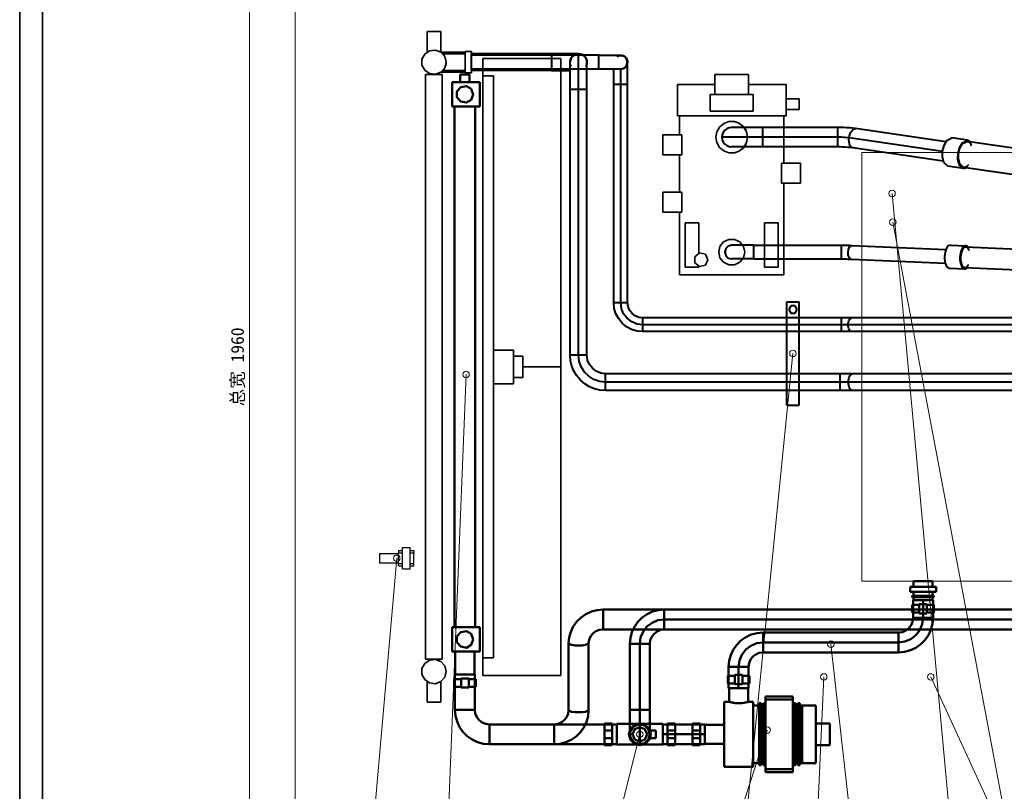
# Model space of a CAD drawing. Header units: millimetres. Extents: x 0 to 1340, y 0 to 800.
# Tile 2 of 100: x 0 to 214, y 158 to 326. Entities that reach past the tile are written whole.
import ezdxf
from ezdxf.enums import TextEntityAlignment as Align

# ---------------------------------------------------------------- set-up
doc = ezdxf.new("R2010")
doc.units = ezdxf.units.MM
for name, color, linetype, lineweight, true_color in [('CONTEXT', 7, 'Continuous', 18, 0xa5a5a5), ('COOLANT', 7, 'Continuous', 50, 0x1e8c46), ('DIM', 7, 'Continuous', 18, 0x1e5aa0), ('ELEC', 7, 'Continuous', 30, 0x9650aa), ('FRAME', 7, 'Continuous', 35, 0x3c3c3c), ('OUTLINE', 7, 'Continuous', 35, 0x141414), ('REFRIG', 7, 'Continuous', 40, 0xc83c28), ('THIN', 7, 'Continuous', 13, 0x6e6e6e)]:
    doc.layers.add(name, color=color, linetype=linetype, lineweight=lineweight, true_color=true_color)
doc.styles.add('ZH', font='simsun.ttc')

msp = doc.modelspace()

# ---------------------------------------------------------------- linework, layer by layer
at = {"layer": 'CONTEXT'}
msp.add_lwpolyline([(60, 86.67), (901.67, 86.67), (901.67, 413.33), (60, 413.33)], close=True, dxfattribs=at)
for points in [[(183.33, 203.33), (183.33, 296.67)], [(183.33, 296.67), (260, 296.67)], [(183.33, 203.33), (260, 203.33)]]:
    msp.add_lwpolyline(points, dxfattribs=at)
at = {"layer": 'COOLANT'}
for points in [[(95.92, 313.67), (96.08, 313.67), (96.25, 313.67), (96.42, 313.67), (96.58, 313.67), (96.75, 313.67), (96.92, 313.67)], [(95.92, 312), (95.92, 313.67)], [(96.92, 313.67), (97.08, 313.67), (97.25, 313.67), (97.42, 313.67), (97.58, 313.67), (97.75, 313.67), (97.92, 313.67)], [(97.92, 312), (97.92, 313.67)], [(94.17, 306.67), (94.17, 312)], [(94.17, 312), (100.17, 312)], [(98.75, 309.33), (98.32, 310.51), (97.24, 311.14), (96, 310.92), (95.19, 309.96), (95.19, 308.71), (96, 307.75), (97.24, 307.53), (98.32, 308.15), (98.75, 309.33)], [(100.17, 306.67), (100.17, 312)], [(94.17, 306.67), (100.17, 306.67)], [(94.67, 193.33), (94.67, 306.67)], [(99.17, 193.33), (99.17, 306.67)], [(199.5, 202.08), (198.56, 202.08), (197.61, 202.08), (196.67, 202.08), (195.72, 202.08), (194.78, 202.08), (193.83, 202.08)], [(193.83, 202.08), (193.83, 201.04)], [(198.75, 203.33), (198.06, 203.33), (197.36, 203.33), (196.67, 203.33), (195.97, 203.33), (195.28, 203.33), (194.58, 203.33)], [(194.58, 203.33), (194.58, 202.08)], [(198.75, 203.33), (198.75, 202.08)], [(199.5, 202.08), (199.5, 201.04)], [(199.5, 201.04), (198.56, 201.04), (197.61, 201.04), (196.67, 201.04), (195.72, 201.04), (194.78, 201.04), (193.83, 201.04)], [(194.3, 200), (194.31, 200.04), (194.32, 200.08), (194.35, 200.12), (194.38, 200.14), (194.42, 200.16), (194.47, 200.17)], [(194.3, 200), (194.31, 199.96), (194.32, 199.92), (194.35, 199.88), (194.38, 199.86), (194.42, 199.84), (194.47, 199.83)], [(194.58, 200.17), (194.56, 200.17), (194.54, 200.17), (194.52, 200.17), (194.51, 200.17), (194.49, 200.17), (194.47, 200.17)], [(194.47, 200.17), (194.49, 200.17), (194.51, 200.16), (194.53, 200.15), (194.55, 200.14), (194.57, 200.13), (194.58, 200.12)], [(198.87, 200.17), (198.13, 200.17), (197.4, 200.17), (196.67, 200.17), (195.93, 200.17), (195.2, 200.17), (194.47, 200.17)], [(194.58, 199.88), (194.57, 199.87), (194.55, 199.86), (194.53, 199.85), (194.51, 199.84), (194.49, 199.83), (194.47, 199.83)], [(194.58, 199.83), (194.56, 199.83), (194.54, 199.83), (194.52, 199.83), (194.51, 199.83), (194.49, 199.83), (194.47, 199.83)], [(194.47, 199.83), (195.2, 199.83), (195.93, 199.83), (196.67, 199.83), (197.4, 199.83), (198.13, 199.83), (198.87, 199.83)], [(194.58, 201.04), (194.58, 200.17)], [(194.58, 199.83), (194.58, 199.17)], [(198.75, 201.04), (198.75, 200.17)], [(198.87, 200.17), (198.85, 200.17), (198.83, 200.17), (198.81, 200.17), (198.79, 200.17), (198.77, 200.17), (198.75, 200.17)], [(198.75, 199.83), (198.75, 199.17)], [(198.75, 199.83), (198.77, 199.83), (198.79, 199.83), (198.81, 199.83), (198.83, 199.83), (198.85, 199.83), (198.87, 199.83)], [(199.03, 200), (199.03, 200.04), (199.01, 200.08), (198.98, 200.12), (198.95, 200.14), (198.91, 200.16), (198.87, 200.17)], [(198.87, 199.83), (198.91, 199.84), (198.95, 199.86), (198.98, 199.88), (199.01, 199.92), (199.03, 199.96), (199.03, 200)], [(195.83, 198.17), (195.58, 198.17), (195.32, 198.17), (195.07, 198.17), (194.81, 198.17), (194.56, 198.17), (194.3, 198.17)], [(194.3, 198.17), (194.3, 196.5)], [(194.5, 199.17), (194.86, 199.17), (195.22, 199.17), (195.58, 199.17), (195.94, 199.17), (196.31, 199.17), (196.67, 199.17)], [(194.5, 195.33), (194.5, 199.17)], [(198.75, 199.17), (198.06, 199.17), (197.36, 199.17), (196.67, 199.17), (195.97, 199.17), (195.28, 199.17), (194.58, 199.17)], [(195.83, 196.33), (195.83, 198.33)], [(195.83, 198.33), (197.5, 198.33)], [(196.67, 199.17), (197.03, 199.17), (197.39, 199.17), (197.75, 199.17), (198.11, 199.17), (198.47, 199.17), (198.83, 199.17)], [(196.67, 195.33), (196.67, 199.17)], [(197.5, 196.33), (197.5, 198.33)], [(199.03, 198.17), (198.78, 198.17), (198.52, 198.17), (198.27, 198.17), (198.01, 198.17), (197.76, 198.17), (197.5, 198.17)], [(198.83, 195.33), (198.83, 199.17)], [(199.03, 198.17), (199.03, 196.5)], [(127, 197.17), (125.71, 197.06), (124.45, 196.73), (123.27, 196.19), (122.2, 195.45), (121.27, 194.54), (120.52, 193.49), (119.96, 192.32), (119.62, 191.06), (119.5, 189.77)], [(127, 192.83), (127, 193.56), (127, 194.28), (127, 195), (127, 195.72), (127, 196.44), (127, 197.17)], [(255.33, 197.17), (127, 197.17)], [(140.33, 197.17), (139.03, 197.05), (137.77, 196.71), (136.58, 196.16), (135.51, 195.41), (134.59, 194.49), (133.84, 193.42), (133.29, 192.23), (132.95, 190.97), (132.83, 189.67)], [(140.33, 195), (140.33, 195.36), (140.33, 195.72), (140.33, 196.08), (140.33, 196.44), (140.33, 196.81), (140.33, 197.17)], [(256.33, 197.17), (140.33, 197.17)], [(191.33, 190), (192.71, 190.18), (194, 190.71), (195.1, 191.56), (195.95, 192.67), (196.48, 193.95), (196.67, 195.33)], [(191.33, 187.83), (192.64, 187.95), (193.9, 188.29), (195.08, 188.84), (196.15, 189.59), (197.08, 190.51), (197.83, 191.58), (198.38, 192.77), (198.72, 194.03), (198.83, 195.33)], [(191.33, 192.17), (192.15, 192.27), (192.92, 192.59), (193.57, 193.09), (194.08, 193.75), (194.39, 194.51), (194.5, 195.33)], [(195.83, 196.5), (195.58, 196.5), (195.32, 196.5), (195.07, 196.5), (194.81, 196.5), (194.56, 196.5), (194.3, 196.5)], [(196.67, 195.33), (196.31, 195.33), (195.94, 195.33), (195.58, 195.33), (195.22, 195.33), (194.86, 195.33), (194.5, 195.33)], [(195.83, 196.33), (197.5, 196.33)], [(198.83, 195.33), (198.47, 195.33), (198.11, 195.33), (197.75, 195.33), (197.39, 195.33), (197.03, 195.33), (196.67, 195.33)], [(199.03, 196.5), (198.78, 196.5), (198.52, 196.5), (198.27, 196.5), (198.01, 196.5), (197.76, 196.5), (197.5, 196.5)], [(94.17, 193.33), (100.17, 193.33)], [(94.17, 188), (94.17, 193.33)], [(100.17, 188), (100.17, 193.33)], [(140.33, 195), (138.95, 194.82), (137.67, 194.29), (136.56, 193.44), (135.71, 192.33), (135.18, 191.05), (135, 189.67)], [(256.33, 195), (140.33, 195)], [(140.33, 192.83), (140.33, 193.19), (140.33, 193.56), (140.33, 193.92), (140.33, 194.28), (140.33, 194.64), (140.33, 195)], [(98.75, 190.67), (98.32, 191.85), (97.24, 192.47), (96, 192.25), (95.19, 191.29), (95.19, 190.04), (96, 189.08), (97.24, 188.86), (98.32, 189.49), (98.75, 190.67)], [(127, 192.83), (126.19, 192.73), (125.44, 192.43), (124.78, 191.95), (124.27, 191.32), (123.94, 190.58), (123.83, 189.77)], [(255.33, 192.83), (127, 192.83)], [(140.33, 192.83), (139.51, 192.73), (138.75, 192.41), (138.09, 191.91), (137.59, 191.25), (137.27, 190.49), (137.17, 189.67)], [(256.33, 192.83), (140.33, 192.83)], [(154.33, 184.67), (154.45, 185.97), (154.79, 187.23), (155.34, 188.42), (156.09, 189.49), (157.01, 190.41), (158.08, 191.16), (159.27, 191.71), (160.53, 192.05), (161.83, 192.17)], [(161.83, 190), (161.83, 190.36), (161.83, 190.72), (161.83, 191.08), (161.83, 191.44), (161.83, 191.81), (161.83, 192.17)], [(161.83, 192.17), (191.33, 192.17)], [(191.33, 192.17), (191.33, 191.81), (191.33, 191.44), (191.33, 191.08), (191.33, 190.72), (191.33, 190.36), (191.33, 190)], [(119.5, 189.77), (120.16, 189.47), (120.91, 189.37), (121.67, 189.35), (122.42, 189.37), (123.17, 189.47), (123.83, 189.77)], [(119.5, 189.77), (119.5, 175.23)], [(123.83, 189.77), (123.83, 175.23)], [(132.83, 189.67), (133.19, 189.67), (133.56, 189.67), (133.92, 189.67), (134.28, 189.67), (134.64, 189.67), (135, 189.67)], [(132.83, 189.67), (132.83, 175.33)], [(135, 189.67), (135.36, 189.67), (135.72, 189.67), (136.08, 189.67), (136.44, 189.67), (136.81, 189.67), (137.17, 189.67)], [(135, 189.67), (135, 175.33)], [(137.17, 189.67), (137.17, 175.33)], [(156.5, 184.67), (156.68, 186.05), (157.21, 187.33), (158.06, 188.44), (159.17, 189.29), (160.45, 189.82), (161.83, 190)], [(161.83, 187.83), (161.83, 188.19), (161.83, 188.56), (161.83, 188.92), (161.83, 189.28), (161.83, 189.64), (161.83, 190)], [(161.83, 190), (191.33, 190)], [(191.33, 190), (191.33, 189.64), (191.33, 189.28), (191.33, 188.92), (191.33, 188.56), (191.33, 188.19), (191.33, 187.83)], [(94.17, 188), (100.17, 188)], [(94.83, 188), (94.83, 183)], [(99, 188), (99, 183)], [(158.67, 184.67), (158.77, 185.49), (159.09, 186.25), (159.59, 186.91), (160.25, 187.41), (161.01, 187.73), (161.83, 187.83)], [(161.83, 187.83), (191.33, 187.83)], [(154.33, 184.67), (154.69, 184.67), (155.06, 184.67), (155.42, 184.67), (155.78, 184.67), (156.14, 184.67), (156.5, 184.67)], [(154.33, 180.08), (154.33, 184.67)], [(156.5, 180.08), (156.5, 184.67)], [(156.5, 184.67), (156.86, 184.67), (157.22, 184.67), (157.58, 184.67), (157.94, 184.67), (158.31, 184.67), (158.67, 184.67)], [(158.67, 180.08), (158.67, 184.67)], [(94.75, 183), (95.47, 183), (96.19, 183), (96.92, 183), (97.64, 183), (98.36, 183), (99.08, 183)], [(94.75, 175.33), (94.75, 183)], [(99.08, 183), (98.36, 183), (97.64, 183), (96.92, 183), (96.19, 183), (95.47, 183), (94.75, 183)], [(94.75, 183), (94.75, 175.33)], [(99, 183), (98.31, 183), (97.61, 183), (96.92, 183), (96.22, 183), (95.53, 183), (94.83, 183)], [(99.08, 175.33), (99.08, 183)], [(99.08, 183), (99.08, 175.33)], [(154.13, 182.75), (154.39, 182.75), (154.64, 182.75), (154.9, 182.75), (155.16, 182.75), (155.41, 182.75), (155.67, 182.75)], [(154.13, 181.08), (154.13, 182.75)], [(155.67, 180.92), (155.67, 182.92)], [(155.67, 182.92), (157.33, 182.92)], [(157.33, 180.92), (157.33, 182.92)], [(157.33, 182.75), (157.59, 182.75), (157.84, 182.75), (158.1, 182.75), (158.36, 182.75), (158.61, 182.75), (158.87, 182.75)], [(158.87, 181.08), (158.87, 182.75)], [(96.08, 182), (95.83, 182), (95.57, 182), (95.32, 182), (95.06, 182), (94.81, 182), (94.55, 182)], [(94.55, 182), (94.55, 180.33)], [(96.08, 180.33), (95.83, 180.33), (95.57, 180.33), (95.32, 180.33), (95.06, 180.33), (94.81, 180.33), (94.55, 180.33)], [(96.08, 180.17), (96.08, 182.17)], [(96.08, 182.17), (97.75, 182.17)], [(96.08, 180.17), (97.75, 180.17)], [(97.75, 180.17), (97.75, 182.17)], [(99.28, 182), (99.03, 182), (98.77, 182), (98.52, 182), (98.26, 182), (98.01, 182), (97.75, 182)], [(99.28, 180.33), (99.03, 180.33), (98.77, 180.33), (98.52, 180.33), (98.26, 180.33), (98.01, 180.33), (97.75, 180.33)], [(99.28, 182), (99.28, 180.33)], [(154.13, 181.08), (154.39, 181.08), (154.64, 181.08), (154.9, 181.08), (155.16, 181.08), (155.41, 181.08), (155.67, 181.08)], [(154.33, 180.08), (154.69, 180.08), (155.06, 180.08), (155.42, 180.08), (155.78, 180.08), (156.14, 180.08), (156.5, 180.08)], [(154.42, 180.08), (154.76, 180.08), (155.11, 180.08), (155.46, 180.08), (155.81, 180.08), (156.15, 180.08), (156.5, 180.08)], [(154.42, 177.08), (154.42, 180.08)], [(155.67, 180.92), (157.33, 180.92)], [(156.5, 180.08), (156.85, 180.08), (157.19, 180.08), (157.54, 180.08), (157.89, 180.08), (158.24, 180.08), (158.58, 180.08)], [(156.5, 180.08), (156.86, 180.08), (157.22, 180.08), (157.58, 180.08), (157.94, 180.08), (158.31, 180.08), (158.67, 180.08)], [(157.33, 181.08), (157.59, 181.08), (157.84, 181.08), (158.1, 181.08), (158.36, 181.08), (158.61, 181.08), (158.87, 181.08)], [(158.58, 177.08), (158.58, 180.08)], [(162.33, 177.58), (162.33, 178.25)], [(162.33, 178.25), (168.33, 178.25)], [(168.33, 177.58), (168.33, 178.25)], [(153.33, 177.08), (153.33, 175.9), (153.33, 174.72), (153.33, 173.54), (153.33, 172.36), (153.33, 171.18), (153.33, 170)], [(153.33, 177.08), (154.42, 177.08)], [(154.95, 176.95), (154.86, 176.97), (154.77, 176.99), (154.68, 177.01), (154.59, 177.03), (154.5, 177.06), (154.42, 177.08)], [(154.42, 177.08), (154.76, 176.99), (155.1, 176.91), (155.45, 176.85), (155.8, 176.81), (156.15, 176.78), (156.5, 176.77)], [(156.12, 176.78), (155.92, 176.79), (155.72, 176.81), (155.53, 176.84), (155.33, 176.87), (155.14, 176.91), (154.95, 176.95)], [(156.5, 176.77), (156.49, 176.77), (156.49, 176.77), (156.48, 176.77), (156.47, 176.77), (156.47, 176.77), (156.46, 176.77)], [(156.46, 176.77), (156.46, 176.77), (156.46, 176.77), (156.46, 176.77), (156.46, 176.77), (156.46, 176.77), (156.46, 176.77)], [(156.5, 176.77), (156.85, 176.78), (157.2, 176.81), (157.55, 176.85), (157.9, 176.91), (158.24, 176.99), (158.58, 177.08)], [(156.54, 176.77), (156.53, 176.77), (156.53, 176.77), (156.52, 176.77), (156.51, 176.77), (156.51, 176.77), (156.5, 176.77)], [(156.5, 176.77), (156.5, 176.77), (156.5, 176.77), (156.5, 176.77), (156.5, 176.77), (156.5, 176.77), (156.5, 176.77)], [(157.29, 176.82), (157.17, 176.8), (157.04, 176.79), (156.92, 176.78), (156.79, 176.78), (156.67, 176.77), (156.54, 176.77)], [(157.37, 176.83), (157.37, 176.83), (157.37, 176.83), (157.37, 176.83), (157.37, 176.83), (157.37, 176.83), (157.37, 176.83)], [(158.58, 177.08), (158.41, 177.03), (158.23, 176.99), (158.05, 176.95), (157.87, 176.91), (157.69, 176.87), (157.51, 176.84)], [(158.58, 177.08), (159.67, 177.08)], [(159.67, 177.08), (159.67, 175.9), (159.67, 174.72), (159.67, 173.54), (159.67, 172.36), (159.67, 171.18), (159.67, 170)], [(159.67, 176.25), (161, 176.25)], [(161, 176.75), (161, 175.62), (161, 174.5), (161, 173.38), (161, 172.25), (161, 171.12), (161, 170)], [(161, 176.75), (161.42, 176.75)], [(161.42, 176.75), (161.42, 175.62), (161.42, 174.5), (161.42, 173.38), (161.42, 172.25), (161.42, 171.12), (161.42, 170)], [(161.42, 176.25), (161.93, 176.25)], [(161.93, 176.75), (161.93, 175.62), (161.93, 174.5), (161.93, 173.38), (161.93, 172.25), (161.93, 171.12), (161.93, 170)], [(161.93, 176.75), (162.33, 176.75)], [(162.33, 177.58), (162.33, 176.32), (162.33, 175.06), (162.33, 173.79), (162.33, 172.53), (162.33, 171.26), (162.33, 170)], [(162.33, 177.58), (168.33, 177.58)], [(168.33, 177.58), (168.33, 176.32), (168.33, 175.06), (168.33, 173.79), (168.33, 172.53), (168.33, 171.26), (168.33, 170)], [(168.33, 176.25), (168.47, 176.25)], [(168.47, 176.75), (168.47, 175.62), (168.47, 174.5), (168.47, 173.38), (168.47, 172.25), (168.47, 171.12), (168.47, 170)], [(168.47, 176.75), (168.88, 176.75)], [(168.88, 176.75), (168.88, 175.62), (168.88, 174.5), (168.88, 173.38), (168.88, 172.25), (168.88, 171.12), (168.88, 170)], [(168.88, 176.25), (169.4, 176.25)], [(169.4, 176.75), (169.4, 175.62), (169.4, 174.5), (169.4, 173.38), (169.4, 172.25), (169.4, 171.12), (169.4, 170)], [(169.4, 176.75), (169.82, 176.75)], [(169.82, 176.75), (169.82, 175.62), (169.82, 174.5), (169.82, 173.38), (169.82, 172.25), (169.82, 171.12), (169.82, 170)], [(169.82, 176.25), (170.33, 176.25)], [(170.33, 176.25), (170.33, 175.21), (170.33, 174.17), (170.33, 173.12), (170.33, 172.08), (170.33, 171.04), (170.33, 170)], [(170.33, 176.25), (170.33, 175.21), (170.33, 174.17), (170.33, 173.12), (170.33, 172.08), (170.33, 171.04), (170.33, 170)], [(170.33, 176.25), (173.33, 176.25)], [(173.33, 176.25), (173.33, 175.21), (173.33, 174.17), (173.33, 173.12), (173.33, 172.08), (173.33, 171.04), (173.33, 170)], [(99.08, 175.33), (98.36, 175.33), (97.64, 175.33), (96.92, 175.33), (96.19, 175.33), (95.47, 175.33), (94.75, 175.33)], [(102.25, 167.83), (100.95, 167.95), (99.68, 168.29), (98.5, 168.84), (97.43, 169.59), (96.5, 170.51), (95.75, 171.58), (95.2, 172.77), (94.86, 174.03), (94.75, 175.33)], [(99.08, 175.33), (98.36, 175.33), (97.64, 175.33), (96.92, 175.33), (96.19, 175.33), (95.47, 175.33), (94.75, 175.33)], [(94.75, 175.33), (94.86, 174.03), (95.2, 172.77), (95.75, 171.58), (96.5, 170.51), (97.43, 169.59), (98.5, 168.84), (99.68, 168.29), (100.95, 167.95), (102.25, 167.83)], [(102.25, 172.17), (101.43, 172.27), (100.67, 172.59), (100.01, 173.09), (99.51, 173.75), (99.19, 174.51), (99.08, 175.33)], [(99.08, 175.33), (99.19, 174.51), (99.51, 173.75), (100.01, 173.09), (100.67, 172.59), (101.43, 172.27), (102.25, 172.17)], [(123.83, 175.23), (123.72, 173.94), (123.38, 172.68), (122.82, 171.51), (122.06, 170.46), (121.13, 169.55), (120.06, 168.81), (118.88, 168.27), (117.63, 167.94), (116.33, 167.83)], [(119.5, 175.23), (119.39, 174.42), (119.06, 173.68), (118.55, 173.05), (117.9, 172.57), (117.14, 172.27), (116.33, 172.17)], [(123.83, 175.23), (123.17, 174.92), (122.42, 174.83), (121.67, 174.8), (120.91, 174.83), (120.16, 174.92), (119.5, 175.23)], [(135, 175.33), (134.64, 175.33), (134.28, 175.33), (133.92, 175.33), (133.56, 175.33), (133.19, 175.33), (132.83, 175.33)], [(132.83, 175.33), (132.83, 174.44), (132.83, 173.56), (132.83, 172.67), (132.83, 171.78), (132.83, 170.89), (132.83, 170)], [(137.17, 175.33), (136.81, 175.33), (136.44, 175.33), (136.08, 175.33), (135.72, 175.33), (135.36, 175.33), (135, 175.33)], [(135, 175.33), (135, 174.08), (135, 172.83), (135, 171.58), (135, 170.33), (135, 169.08), (135, 167.83)], [(137.17, 175.33), (137.17, 174.44), (137.17, 173.56), (137.17, 172.67), (137.17, 171.78), (137.17, 170.89), (137.17, 170)], [(102.25, 167.83), (102.25, 168.56), (102.25, 169.28), (102.25, 170), (102.25, 170.72), (102.25, 171.44), (102.25, 172.17)], [(116.33, 172.17), (102.25, 172.17)], [(102.25, 167.83), (102.25, 168.56), (102.25, 169.28), (102.25, 170), (102.25, 170.72), (102.25, 171.44), (102.25, 172.17)], [(102.25, 172.17), (130, 172.17)], [(116.33, 172.17), (116.33, 171.44), (116.33, 170.72), (116.33, 170), (116.33, 169.28), (116.33, 168.56), (116.33, 167.83)], [(127.33, 170.83), (127.33, 171.09), (127.33, 171.34), (127.33, 171.6), (127.33, 171.86), (127.33, 172.11), (127.33, 172.37)], [(129, 172.37), (127.33, 172.37)], [(129, 170.83), (129, 171.09), (129, 171.34), (129, 171.6), (129, 171.86), (129, 172.11), (129, 172.37)], [(130, 172.25), (130, 171.88), (130, 171.5), (130, 171.12), (130, 170.75), (130, 170.38), (130, 170)], [(130, 172.25), (140, 172.25)], [(130, 172.17), (130, 171.44), (130, 170.72), (130, 170), (130, 169.28), (130, 168.56), (130, 167.83)], [(137.37, 170), (137.05, 171.18), (136.18, 172.05), (135, 172.37), (133.82, 172.05), (132.95, 171.18), (132.63, 170), (132.95, 168.82), (133.82, 167.95), (135, 167.63), (136.18, 167.95), (137.05, 168.82), (137.37, 170)], [(137.25, 170), (136.89, 171.22), (135.93, 172.05), (134.68, 172.23), (133.53, 171.7), (132.84, 170.63), (132.84, 169.37), (133.53, 168.3), (134.68, 167.77), (135.93, 167.95), (136.89, 168.78), (137.25, 170)], [(137.17, 170), (136.82, 171.17), (135.9, 171.97), (134.69, 172.14), (133.58, 171.64), (132.92, 170.61), (132.92, 169.39), (133.58, 168.36), (134.69, 167.86), (135.9, 168.03), (136.82, 168.83), (137.17, 170)], [(136.58, 170), (136.12, 171.12), (135, 171.58), (133.88, 171.12), (133.42, 170), (133.88, 168.88), (135, 168.42), (136.12, 168.88), (136.58, 170)], [(140, 172.25), (140, 171.88), (140, 171.5), (140, 171.12), (140, 170.75), (140, 170.38), (140, 170)], [(140, 172.17), (140, 171.81), (140, 171.44), (140, 171.08), (140, 170.72), (140, 170.36), (140, 170)], [(140, 172.17), (149.17, 172.17)], [(141, 172.37), (141, 172.11), (141, 171.86), (141, 171.6), (141, 171.34), (141, 171.09), (141, 170.83)], [(141, 172.37), (142.67, 172.37)], [(142.67, 172.37), (142.67, 172.11), (142.67, 171.86), (142.67, 171.6), (142.67, 171.34), (142.67, 171.09), (142.67, 170.83)], [(146.5, 170.83), (146.5, 171.09), (146.5, 171.34), (146.5, 171.6), (146.5, 171.86), (146.5, 172.11), (146.5, 172.37)], [(148.17, 172.37), (146.5, 172.37)], [(148.17, 170.83), (148.17, 171.09), (148.17, 171.34), (148.17, 171.6), (148.17, 171.86), (148.17, 172.11), (148.17, 172.37)], [(149.17, 172.17), (149.17, 171.81), (149.17, 171.44), (149.17, 171.08), (149.17, 170.72), (149.17, 170.36), (149.17, 170)], [(149.17, 167.92), (149.17, 168.61), (149.17, 169.31), (149.17, 170), (149.17, 170.69), (149.17, 171.39), (149.17, 172.08)], [(153.33, 172.08), (149.17, 172.08)], [(173.33, 172.33), (176.33, 172.33)], [(176.33, 167.67), (176.33, 172.33)], [(127.33, 169.17), (127.33, 170.83)], [(127.33, 170.83), (129, 170.83)], [(129, 169.17), (129, 170.83)], [(130, 170), (130, 169.62), (130, 169.25), (130, 168.88), (130, 168.5), (130, 168.12), (130, 167.75)], [(132.83, 170), (132.83, 170), (132.83, 170), (132.83, 170), (132.83, 170), (132.83, 170), (132.83, 170)], [(132.83, 170), (132.91, 169.44), (133.12, 168.92), (133.47, 168.47), (133.92, 168.12), (134.44, 167.91), (135, 167.83)], [(135, 167.83), (135.56, 167.91), (136.08, 168.12), (136.53, 168.47), (136.88, 168.92), (137.09, 169.44), (137.17, 170)], [(137.17, 170), (137.17, 170), (137.17, 170), (137.17, 170), (137.17, 170), (137.17, 170), (137.17, 170)], [(137.33, 169.17), (137.33, 170.83)], [(137.33, 170.83), (138.5, 170.83)], [(138.5, 169.17), (138.5, 170.83)], [(140, 170), (140, 169.62), (140, 169.25), (140, 168.88), (140, 168.5), (140, 168.12), (140, 167.75)], [(140, 170), (140, 169.64), (140, 169.28), (140, 168.92), (140, 168.56), (140, 168.19), (140, 167.83)], [(140, 170), (149.17, 170)], [(141, 169.17), (141, 170.83)], [(141, 170.83), (142.67, 170.83)], [(142.67, 169.17), (142.67, 170.83)], [(146.5, 169.17), (146.5, 170.83)], [(146.5, 170.83), (148.17, 170.83)], [(148.17, 169.17), (148.17, 170.83)], [(149.17, 170), (149.17, 169.64), (149.17, 169.28), (149.17, 168.92), (149.17, 168.56), (149.17, 168.19), (149.17, 167.83)], [(153.33, 170), (153.33, 168.82), (153.33, 167.64), (153.33, 166.46), (153.33, 165.28), (153.33, 164.1), (153.33, 162.92)], [(159.67, 170), (159.67, 168.82), (159.67, 167.64), (159.67, 166.46), (159.67, 165.28), (159.67, 164.1), (159.67, 162.92)], [(161, 170), (161, 168.88), (161, 167.75), (161, 166.62), (161, 165.5), (161, 164.38), (161, 163.25)], [(161.42, 170), (161.42, 168.88), (161.42, 167.75), (161.42, 166.62), (161.42, 165.5), (161.42, 164.38), (161.42, 163.25)], [(161.93, 170), (161.93, 168.88), (161.93, 167.75), (161.93, 166.62), (161.93, 165.5), (161.93, 164.38), (161.93, 163.25)], [(162.33, 170), (162.33, 168.74), (162.33, 167.47), (162.33, 166.21), (162.33, 164.94), (162.33, 163.68), (162.33, 162.42)], [(168.33, 170), (168.33, 168.74), (168.33, 167.47), (168.33, 166.21), (168.33, 164.94), (168.33, 163.68), (168.33, 162.42)], [(168.47, 170), (168.47, 168.88), (168.47, 167.75), (168.47, 166.62), (168.47, 165.5), (168.47, 164.38), (168.47, 163.25)], [(168.88, 170), (168.88, 168.88), (168.88, 167.75), (168.88, 166.62), (168.88, 165.5), (168.88, 164.38), (168.88, 163.25)], [(169.4, 170), (169.4, 168.88), (169.4, 167.75), (169.4, 166.62), (169.4, 165.5), (169.4, 164.38), (169.4, 163.25)], [(169.82, 170), (169.82, 168.88), (169.82, 167.75), (169.82, 166.62), (169.82, 165.5), (169.82, 164.38), (169.82, 163.25)], [(170.33, 170), (170.33, 168.96), (170.33, 167.92), (170.33, 166.88), (170.33, 165.83), (170.33, 164.79), (170.33, 163.75)], [(170.33, 170), (170.33, 168.96), (170.33, 167.92), (170.33, 166.88), (170.33, 165.83), (170.33, 164.79), (170.33, 163.75)], [(173.33, 170), (173.33, 168.96), (173.33, 167.92), (173.33, 166.88), (173.33, 165.83), (173.33, 164.79), (173.33, 163.75)], [(116.33, 167.83), (102.25, 167.83)], [(102.25, 167.83), (130, 167.83)], [(127.33, 167.63), (127.33, 167.89), (127.33, 168.14), (127.33, 168.4), (127.33, 168.66), (127.33, 168.91), (127.33, 169.17)], [(127.33, 169.17), (129, 169.17)], [(129, 167.63), (127.33, 167.63)], [(129, 167.63), (129, 167.89), (129, 168.14), (129, 168.4), (129, 168.66), (129, 168.91), (129, 169.17)], [(130, 167.75), (140, 167.75)], [(137.33, 169.17), (138.5, 169.17)], [(140, 167.83), (149.17, 167.83)], [(141, 169.17), (141, 168.91), (141, 168.66), (141, 168.4), (141, 168.14), (141, 167.89), (141, 167.63)], [(141, 169.17), (142.67, 169.17)], [(141, 167.63), (142.67, 167.63)], [(142.67, 169.17), (142.67, 168.91), (142.67, 168.66), (142.67, 168.4), (142.67, 168.14), (142.67, 167.89), (142.67, 167.63)], [(146.5, 167.63), (146.5, 167.89), (146.5, 168.14), (146.5, 168.4), (146.5, 168.66), (146.5, 168.91), (146.5, 169.17)], [(146.5, 169.17), (148.17, 169.17)], [(148.17, 167.63), (146.5, 167.63)], [(148.17, 167.63), (148.17, 167.89), (148.17, 168.14), (148.17, 168.4), (148.17, 168.66), (148.17, 168.91), (148.17, 169.17)], [(153.33, 167.92), (149.17, 167.92)], [(173.33, 167.67), (176.33, 167.67)], [(153.33, 162.92), (159.67, 162.92)], [(159.67, 163.75), (161, 163.75)], [(161, 163.25), (161.42, 163.25)], [(161.42, 163.75), (161.93, 163.75)], [(161.93, 163.25), (162.33, 163.25)], [(168.33, 163.75), (168.47, 163.75)], [(168.47, 163.25), (168.88, 163.25)], [(168.88, 163.75), (169.4, 163.75)], [(169.4, 163.25), (169.82, 163.25)], [(169.82, 163.75), (170.33, 163.75)], [(170.33, 163.75), (173.33, 163.75)], [(162.33, 161.75), (162.33, 162.42)], [(162.33, 162.42), (168.33, 162.42)], [(162.33, 161.75), (168.33, 161.75)], [(168.33, 161.75), (168.33, 162.42)]]:
    msp.add_lwpolyline(points, dxfattribs=at)
at = {"layer": 'DIM'}
msp.add_lwpolyline([(50, 86.67), (50, 413.33)], dxfattribs=at)
at = {"layer": 'ELEC'}
for points in [[(83.33, 206), (83.33, 210.67)], [(83.33, 210.67), (85, 210.67)], [(85, 206), (85, 210.67)], [(78.33, 209.33), (78.33, 209.17), (78.33, 209), (78.33, 208.83), (78.33, 208.67), (78.33, 208.5), (78.33, 208.33)], [(78.33, 209.33), (82.5, 209.33)], [(78.33, 208.33), (78.33, 208.17), (78.33, 208), (78.33, 207.83), (78.33, 207.67), (78.33, 207.5), (78.33, 207.33)], [(82.5, 210), (82.5, 209.92), (82.5, 209.83), (82.5, 209.75), (82.5, 209.67), (82.5, 209.58), (82.5, 209.5)], [(82.5, 210), (83.33, 210)], [(82.5, 207.17), (82.5, 209.5)], [(82.5, 209.5), (83.33, 209.5)], [(85, 210), (85.83, 210)], [(85, 209.5), (85.83, 209.5)], [(85.83, 210), (85.83, 209.92), (85.83, 209.83), (85.83, 209.75), (85.83, 209.67), (85.83, 209.58), (85.83, 209.5)], [(85.83, 207.17), (85.83, 209.5)], [(78.33, 207.33), (82.5, 207.33)], [(82.5, 206.67), (82.5, 206.75), (82.5, 206.83), (82.5, 206.92), (82.5, 207), (82.5, 207.08), (82.5, 207.17)], [(82.5, 207.17), (83.33, 207.17)], [(82.5, 206.67), (83.33, 206.67)], [(83.33, 206), (85, 206)], [(85, 207.17), (85.83, 207.17)], [(85, 206.67), (85.83, 206.67)], [(85.83, 206.67), (85.83, 206.75), (85.83, 206.83), (85.83, 206.92), (85.83, 207), (85.83, 207.08), (85.83, 207.17)]]:
    msp.add_lwpolyline(points, dxfattribs=at)
at = {"layer": 'FRAME'}
for points in [[(0, 0), (1340, 0), (1340, 800), (0, 800)], [(5, 5), (1335, 5), (1335, 795), (5, 795)]]:
    msp.add_lwpolyline(points, close=True, dxfattribs=at)
at = {"layer": 'OUTLINE'}
for points in [[(88.67, 323), (91.67, 323)], [(88.67, 318.67), (88.67, 323)], [(91.67, 318.67), (91.67, 323)], [(92.83, 316.33), (92.53, 317.57), (91.68, 318.53), (90.49, 318.98), (89.22, 318.83), (88.17, 318.1), (87.58, 316.97), (87.58, 315.7), (88.17, 314.57), (89.22, 313.84), (90.49, 313.69), (91.68, 314.14), (92.53, 315.09), (92.83, 316.33)], [(88.67, 318.67), (88.88, 318.67)], [(91.46, 318.67), (91.67, 318.67)], [(91.72, 318.5), (97, 318.5)], [(92.1, 318.17), (92.31, 317.93), (92.48, 317.66), (92.62, 317.38), (92.73, 317.08), (92.8, 316.78), (92.83, 316.46)], [(92.1, 318.17), (97, 318.17)], [(97, 314), (97, 318.67)], [(97, 318.67), (98.33, 318.67)], [(98.33, 314), (98.33, 318.67)], [(92.83, 316.33), (92.81, 316), (92.75, 315.67), (92.64, 315.35), (92.5, 315.04), (92.32, 314.76), (92.1, 314.5)], [(100.83, 317.17), (100.83, 316.53), (100.83, 315.89), (100.83, 315.25), (100.83, 314.61), (100.83, 313.97), (100.83, 313.33)], [(100.83, 317.17), (117.83, 317.17)], [(117.83, 317.17), (117.83, 315.95), (117.83, 314.72), (117.83, 313.5), (117.83, 312.28), (117.83, 311.06), (117.83, 309.84), (117.83, 308.62), (117.83, 307.4), (117.83, 306.18), (117.83, 304.95), (117.83, 303.73), (117.83, 302.51), (117.83, 301.29), (117.83, 300.07), (117.83, 298.85), (117.83, 297.63), (117.83, 296.41), (117.83, 295.18), (117.83, 293.96), (117.83, 292.74), (117.83, 291.52), (117.83, 290.3), (117.83, 289.08), (117.83, 287.86), (117.83, 286.64), (117.83, 285.42), (117.83, 284.19), (117.83, 282.97), (117.83, 281.75), (117.83, 280.53), (117.83, 279.31), (117.83, 278.09), (117.83, 276.87), (117.83, 275.65), (117.83, 274.42), (117.83, 273.2), (117.83, 271.98), (117.83, 270.76), (117.83, 269.54), (117.83, 268.32), (117.83, 267.1), (117.83, 265.88), (117.83, 264.65), (117.83, 263.43), (117.83, 262.21), (117.83, 260.99), (117.83, 259.77), (117.83, 258.55), (117.83, 257.33), (117.83, 256.11), (117.83, 254.88), (117.83, 253.66), (117.83, 252.44), (117.83, 251.22), (117.83, 250)], [(88.33, 186.33), (88.33, 313.67)], [(88.33, 313.67), (90.17, 313.67)], [(90.17, 313.67), (92, 313.67)], [(91.72, 314.17), (97, 314.17)], [(92, 186.33), (92, 313.67)], [(92.1, 314.5), (97, 314.5)], [(97, 314), (98.33, 314)], [(100.83, 186.67), (100.83, 313.33)], [(100.83, 313.33), (103.17, 313.33)], [(103.17, 186.67), (103.17, 313.33)], [(151.33, 313.67), (158.67, 313.67)], [(151.33, 309.33), (151.33, 313.67)], [(158.67, 309.33), (158.67, 313.67)], [(143.17, 304.67), (143.17, 311.5)], [(143.17, 311.5), (151.33, 311.5)], [(158.67, 311.5), (166.83, 311.5)], [(166.83, 304.67), (166.83, 311.5)], [(150.33, 305.67), (150.33, 309.33)], [(150.33, 309.33), (159.67, 309.33)], [(159.67, 305.67), (159.67, 309.33)], [(166.83, 308.33), (169.67, 308.33)], [(169.67, 306), (169.67, 308.33)], [(143.17, 304.67), (166.83, 304.67)], [(143.67, 300.5), (143.67, 304.67)], [(150.33, 305.67), (159.67, 305.67)], [(166.33, 294.33), (166.33, 304.67)], [(166.83, 306), (169.67, 306)], [(158.45, 300), (158.24, 301.18), (157.64, 302.22), (156.72, 302.99), (155.6, 303.4), (154.4, 303.4), (153.27, 302.99), (152.36, 302.22), (151.76, 301.18), (151.55, 300), (151.76, 298.82), (152.36, 297.78), (153.27, 297.01), (154.4, 296.6), (155.6, 296.6), (156.72, 297.01), (157.64, 297.78), (158.24, 298.82), (158.45, 300)], [(158.45, 300), (158.33, 300.89), (157.99, 301.72), (157.44, 302.44), (156.72, 302.99), (155.89, 303.33), (155, 303.45)], [(140, 300.5), (144.17, 300.5)], [(140, 296.17), (140, 300.5)], [(144.17, 296.17), (144.17, 300.5)], [(155, 296.55), (155.89, 296.67), (156.72, 297.01), (157.44, 297.56), (157.99, 298.28), (158.33, 299.11), (158.45, 300)], [(140, 296.17), (144.17, 296.17)], [(143.67, 288), (143.67, 296.17)], [(165.83, 290), (165.83, 294.33)], [(165.83, 294.33), (170, 294.33)], [(170, 290), (170, 294.33)], [(165.83, 290), (170, 290)], [(166.33, 270), (166.33, 290)], [(140, 288), (144.17, 288)], [(140, 283.67), (140, 288)], [(144.17, 283.67), (144.17, 288)], [(140, 283.67), (144.17, 283.67)], [(143.67, 270), (143.67, 283.67)], [(147.88, 281.33), (147.38, 281.33), (146.89, 281.33), (146.39, 281.33), (145.89, 281.33), (145.39, 281.33), (144.9, 281.33)], [(144.9, 271.67), (144.9, 281.33)], [(147.88, 274.76), (147.88, 281.33)], [(162.12, 271.67), (162.12, 281.33)], [(165.1, 281.33), (164.61, 281.33), (164.11, 281.33), (163.61, 281.33), (163.11, 281.33), (162.62, 281.33), (162.12, 281.33)], [(165.1, 271.67), (165.1, 281.33)], [(157.83, 275), (157.55, 276.23), (156.77, 277.22), (155.63, 277.76), (154.37, 277.76), (153.23, 277.22), (152.45, 276.23), (152.17, 275), (152.45, 273.77), (153.23, 272.78), (154.37, 272.24), (155.63, 272.24), (156.77, 272.78), (157.55, 273.77), (157.83, 275)], [(149.83, 273.33), (149.27, 274.51), (148, 274.8), (146.98, 273.98), (146.98, 272.68), (148, 271.87), (149.27, 272.16), (149.83, 273.33)], [(144.9, 271.67), (145.39, 271.67), (145.89, 271.67), (146.39, 271.67), (146.89, 271.67), (147.38, 271.67), (147.88, 271.67)], [(147.88, 271.67), (147.88, 271.9)], [(162.12, 271.67), (162.62, 271.67), (163.11, 271.67), (163.61, 271.67), (164.11, 271.67), (164.61, 271.67), (165.1, 271.67)], [(143.67, 270), (144.93, 270), (146.19, 270), (147.44, 270), (148.7, 270), (149.96, 270), (151.22, 270), (152.48, 270), (153.74, 270), (155, 270)], [(155, 270), (156.26, 270), (157.52, 270), (158.78, 270), (160.04, 270), (161.3, 270), (162.56, 270), (163.81, 270), (165.07, 270), (166.33, 270)], [(103.17, 253.67), (107.5, 253.67)], [(107.5, 246.33), (107.5, 253.67)], [(107.5, 252.33), (109.5, 252.33)], [(109.5, 247.67), (109.5, 252.33)], [(109.5, 250), (117.83, 250)], [(117.83, 182.83), (117.83, 184.05), (117.83, 185.28), (117.83, 186.5), (117.83, 187.72), (117.83, 188.94), (117.83, 190.16), (117.83, 191.38), (117.83, 192.6), (117.83, 193.82), (117.83, 195.05), (117.83, 196.27), (117.83, 197.49), (117.83, 198.71), (117.83, 199.93), (117.83, 201.15), (117.83, 202.37), (117.83, 203.59), (117.83, 204.82), (117.83, 206.04), (117.83, 207.26), (117.83, 208.48), (117.83, 209.7), (117.83, 210.92), (117.83, 212.14), (117.83, 213.36), (117.83, 214.58), (117.83, 215.81), (117.83, 217.03), (117.83, 218.25), (117.83, 219.47), (117.83, 220.69), (117.83, 221.91), (117.83, 223.13), (117.83, 224.35), (117.83, 225.58), (117.83, 226.8), (117.83, 228.02), (117.83, 229.24), (117.83, 230.46), (117.83, 231.68), (117.83, 232.9), (117.83, 234.12), (117.83, 235.35), (117.83, 236.57), (117.83, 237.79), (117.83, 239.01), (117.83, 240.23), (117.83, 241.45), (117.83, 242.67), (117.83, 243.89), (117.83, 245.12), (117.83, 246.34), (117.83, 247.56), (117.83, 248.78), (117.83, 250)], [(107.5, 247.67), (109.5, 247.67)], [(103.17, 246.33), (107.5, 246.33)], [(100.83, 186.67), (100.83, 186.03), (100.83, 185.39), (100.83, 184.75), (100.83, 184.11), (100.83, 183.47), (100.83, 182.83)], [(100.83, 186.67), (103.17, 186.67)], [(92.83, 183.67), (92.53, 184.91), (91.68, 185.86), (90.49, 186.31), (89.22, 186.16), (88.17, 185.43), (87.58, 184.3), (87.58, 183.03), (88.17, 181.9), (89.22, 181.17), (90.49, 181.02), (91.68, 181.47), (92.53, 182.43), (92.83, 183.67)], [(88.33, 186.33), (90.17, 186.33)], [(90.17, 186.33), (92, 186.33)], [(100.83, 182.83), (117.83, 182.83)], [(88.67, 181.33), (88.88, 181.33)], [(88.67, 177), (88.67, 181.33)], [(91.46, 181.33), (91.67, 181.33)], [(91.67, 177), (91.67, 181.33)], [(88.67, 177), (91.67, 177)]]:
    msp.add_lwpolyline(points, dxfattribs=at)
at = {"layer": 'REFRIG'}
for points in [[(115.8, 318.17), (98.33, 318.17)], [(98.33, 314.5), (98.33, 315.11), (98.33, 315.72), (98.33, 316.33), (98.33, 316.94), (98.33, 317.56), (98.33, 318.17)], [(98.33, 314.83), (98.33, 315.33), (98.33, 315.83), (98.33, 316.33), (98.33, 316.83), (98.33, 317.33), (98.33, 317.83)], [(126.03, 317.83), (98.33, 317.83)], [(121.67, 318.17), (120.69, 318.17), (119.71, 318.17), (118.73, 318.17), (117.76, 318.17), (116.78, 318.17), (115.8, 318.17)], [(115.8, 318.17), (115.8, 317.56), (115.8, 316.94), (115.8, 316.33), (115.8, 315.72), (115.8, 315.11), (115.8, 314.5)], [(121.67, 318.17), (121.19, 318.1), (120.75, 317.92), (120.37, 317.63), (120.08, 317.25), (119.9, 316.81), (119.83, 316.33)], [(120.08, 315.41), (119.86, 316.01), (119.86, 316.65), (120.08, 317.25), (120.49, 317.74), (121.04, 318.06), (121.67, 318.17)], [(120.08, 315.41), (119.86, 316.01), (119.86, 316.65), (120.08, 317.25), (120.49, 317.74), (121.04, 318.06), (121.67, 318.17)], [(123.5, 316.33), (123.44, 316.81), (123.25, 317.25), (122.96, 317.63), (122.58, 317.92), (122.14, 318.1), (121.67, 318.17)], [(121.67, 318.17), (122.3, 318.06), (122.85, 317.74), (123.26, 317.25), (123.47, 316.65), (123.47, 316.01), (123.25, 315.41)], [(121.67, 310.47), (121.67, 311.75), (121.67, 313.03), (121.67, 314.32), (121.67, 315.6), (121.67, 316.88), (121.67, 318.17)], [(121.67, 318.17), (122.3, 318.06), (122.85, 317.74), (123.26, 317.25), (123.47, 316.65), (123.47, 316.01), (123.25, 315.41)], [(126.03, 317.83), (126.03, 317.33), (126.03, 316.83), (126.03, 316.33), (126.03, 315.83), (126.03, 315.33), (126.03, 314.83)], [(126.03, 317.83), (126.83, 317.83), (127.63, 317.83), (128.43, 317.83), (129.23, 317.83), (130.03, 317.83), (130.83, 317.83)], [(130, 317.58), (130.5, 317.8), (131.03, 317.82), (131.54, 317.66), (131.96, 317.32), (132.24, 316.86), (132.33, 316.33)], [(130.83, 314.83), (131.58, 315.03), (132.13, 315.58), (132.33, 316.33), (132.13, 317.08), (131.58, 317.63), (130.83, 317.83)], [(130.83, 314.83), (131.58, 315.03), (132.13, 315.58), (132.33, 316.33), (132.13, 317.08), (131.58, 317.63), (130.83, 317.83)], [(119.83, 310.47), (119.83, 311.44), (119.83, 312.42), (119.83, 313.4), (119.83, 314.38), (119.83, 315.36), (119.83, 316.33)], [(123.5, 310.47), (123.5, 311.44), (123.5, 312.42), (123.5, 313.4), (123.5, 314.38), (123.5, 315.36), (123.5, 316.33)], [(132.33, 316.33), (132.28, 315.95), (132.13, 315.58), (131.89, 315.27), (131.58, 315.03), (131.22, 314.88), (130.83, 314.83)], [(132.33, 311.53), (132.33, 312.33), (132.33, 313.13), (132.33, 313.93), (132.33, 314.73), (132.33, 315.53), (132.33, 316.33)], [(126.03, 314.83), (98.33, 314.83)], [(115.8, 314.5), (98.33, 314.5)], [(115.8, 314.5), (116.47, 314.5), (117.14, 314.5), (117.82, 314.5), (118.49, 314.5), (119.16, 314.5), (119.83, 314.5)], [(130.83, 314.83), (130.03, 314.83), (129.23, 314.83), (128.43, 314.83), (127.63, 314.83), (126.83, 314.83), (126.03, 314.83)], [(129.33, 311.53), (129.33, 312.08), (129.33, 312.63), (129.33, 313.18), (129.33, 313.73), (129.33, 314.28), (129.33, 314.83)], [(130.83, 311.53), (130.83, 312.08), (130.83, 312.63), (130.83, 313.18), (130.83, 313.73), (130.83, 314.28), (130.83, 314.83)], [(129.33, 311.53), (129.58, 311.53), (129.83, 311.53), (130.08, 311.53), (130.33, 311.53), (130.58, 311.53), (130.83, 311.53)], [(129.33, 263.97), (129.33, 311.53)], [(130.83, 263.97), (130.83, 311.53)], [(130.83, 311.53), (131.08, 311.53), (131.33, 311.53), (131.58, 311.53), (131.83, 311.53), (132.08, 311.53), (132.33, 311.53)], [(132.33, 263.97), (132.33, 311.53)], [(119.83, 310.47), (120.14, 310.47), (120.44, 310.47), (120.75, 310.47), (121.06, 310.47), (121.36, 310.47), (121.67, 310.47)], [(119.83, 252.53), (119.83, 310.47)], [(121.67, 252.53), (121.67, 310.47)], [(121.67, 310.47), (121.97, 310.47), (122.28, 310.47), (122.58, 310.47), (122.89, 310.47), (123.19, 310.47), (123.5, 310.47)], [(123.5, 252.53), (123.5, 310.47)], [(155, 302.12), (154.45, 302.04), (153.94, 301.83), (153.5, 301.5), (153.17, 301.06), (152.96, 300.55), (152.88, 300)], [(155, 302.12), (155, 302.12), (155, 302.12), (155, 302.12), (155, 302.12), (155, 302.12), (155, 302.12)], [(161.77, 302.12), (160.64, 302.12), (159.51, 302.12), (158.38, 302.12), (157.26, 302.12), (156.13, 302.12), (155, 302.12)], [(161.77, 300), (161.77, 300.35), (161.77, 300.71), (161.77, 301.06), (161.77, 301.41), (161.77, 301.76), (161.77, 302.12)], [(178.05, 302.12), (161.77, 302.12)], [(178.05, 302.12), (178.05, 301.76), (178.05, 301.41), (178.05, 301.06), (178.05, 300.71), (178.05, 300.35), (178.05, 300)], [(181.95, 301.86), (181.31, 301.94), (180.66, 302.01), (180.01, 302.05), (179.36, 302.09), (178.7, 302.11), (178.05, 302.12)], [(180.55, 299.83), (180.63, 300.27), (180.76, 300.7), (180.94, 301.1), (181.19, 301.47), (181.53, 301.76), (181.95, 301.86)], [(201.63, 299.01), (181.95, 301.86)], [(152.88, 300), (152.96, 299.45), (153.17, 298.94), (153.5, 298.5), (153.94, 298.17), (154.45, 297.96), (155, 297.88)], [(161.77, 300), (160.5, 300), (159.23, 300), (157.96, 300), (156.69, 300), (155.42, 300), (154.15, 300), (152.88, 300)], [(178.05, 300), (161.77, 300)], [(161.77, 297.88), (161.77, 298.24), (161.77, 298.59), (161.77, 298.94), (161.77, 299.29), (161.77, 299.65), (161.77, 300)], [(180.55, 299.83), (180.14, 299.89), (179.72, 299.93), (179.31, 299.96), (178.89, 299.98), (178.47, 300), (178.05, 300)], [(178.05, 300), (178.05, 299.65), (178.05, 299.29), (178.05, 298.94), (178.05, 298.59), (178.05, 298.24), (178.05, 297.88)], [(181.35, 297.67), (180.98, 297.86), (180.75, 298.2), (180.61, 298.59), (180.54, 299), (180.53, 299.42), (180.55, 299.83)], [(200.89, 296.9), (180.55, 299.83)], [(202.05, 293.67), (201.15, 294.49), (200.86, 295.71), (200.9, 296.98), (201.22, 298.21), (201.85, 299.3), (202.95, 299.83)], [(206.32, 299.35), (202.95, 299.83)], [(205.43, 293.18), (204.53, 294), (204.23, 295.23), (204.28, 296.49), (204.59, 297.72), (205.23, 298.81), (206.32, 299.35)], [(205.47, 293.43), (204.64, 294.18), (204.37, 295.31), (204.41, 296.47), (204.7, 297.6), (205.28, 298.61), (206.28, 299.1)], [(206.28, 299.1), (206.49, 299.04), (206.68, 298.93), (206.84, 298.78), (206.97, 298.6), (207.08, 298.41), (207.17, 298.21)], [(228.91, 295.83), (206.28, 299.1)], [(206.32, 299.35), (206.43, 299.32), (206.54, 299.28), (206.65, 299.23), (206.74, 299.17), (206.83, 299.09), (206.91, 299.01)], [(155, 297.88), (155, 297.88), (155, 297.88), (155, 297.88), (155, 297.88), (155, 297.88), (155, 297.88)], [(161.77, 297.88), (160.64, 297.88), (159.51, 297.88), (158.38, 297.88), (157.26, 297.88), (156.13, 297.88), (155, 297.88)], [(178.05, 297.88), (161.77, 297.88)], [(181.35, 297.67), (180.8, 297.74), (180.25, 297.79), (179.7, 297.83), (179.15, 297.86), (178.6, 297.88), (178.05, 297.88)], [(201.03, 294.82), (181.35, 297.67)], [(205.43, 293.18), (202.05, 293.67)], [(206.56, 294.02), (206.42, 293.86), (206.26, 293.71), (206.09, 293.58), (205.89, 293.48), (205.68, 293.42), (205.47, 293.43)], [(206.09, 293.33), (205.99, 293.28), (205.88, 293.23), (205.77, 293.2), (205.66, 293.18), (205.54, 293.17), (205.43, 293.18)], [(228.09, 290.16), (205.47, 293.43)], [(155, 276.5), (154.25, 276.3), (153.7, 275.75), (153.5, 275), (153.7, 274.25), (154.25, 273.7), (155, 273.5)], [(155, 276.5), (154.25, 276.3), (153.7, 275.75), (153.5, 275), (153.7, 274.25), (154.25, 273.7), (155, 273.5)], [(159.8, 276.5), (159, 276.5), (158.2, 276.5), (157.4, 276.5), (156.6, 276.5), (155.8, 276.5), (155, 276.5)], [(159.8, 273.5), (159.8, 274), (159.8, 274.5), (159.8, 275), (159.8, 275.5), (159.8, 276), (159.8, 276.5)], [(159.8, 276.5), (178.8, 276.5)], [(178.8, 276.5), (178.8, 276), (178.8, 275.5), (178.8, 275), (178.8, 274.5), (178.8, 274), (178.8, 273.5)], [(178.8, 276.5), (179.19, 276.5), (179.57, 276.49), (179.96, 276.49), (180.35, 276.48), (180.74, 276.47), (181.13, 276.45)], [(180.99, 273.45), (180.56, 273.82), (180.39, 274.39), (180.36, 274.98), (180.44, 275.57), (180.66, 276.12), (181.13, 276.45)], [(181.13, 276.45), (201.63, 275.54)], [(202.61, 276.5), (202.15, 276.32), (201.82, 275.94), (201.6, 275.48), (201.46, 275), (201.37, 274.5), (201.32, 274)], [(202.61, 276.5), (205.99, 276.35)], [(205.99, 276.35), (205.52, 276.17), (205.2, 275.79), (204.98, 275.33), (204.83, 274.85), (204.74, 274.35), (204.7, 273.85)], [(205.97, 276.1), (205.56, 275.94), (205.27, 275.59), (205.07, 275.19), (204.94, 274.75), (204.85, 274.3), (204.82, 273.85)], [(206.73, 275.31), (206.66, 275.49), (206.57, 275.66), (206.46, 275.82), (206.32, 275.95), (206.16, 276.05), (205.97, 276.1)], [(205.97, 276.1), (228.71, 275.09)], [(206.49, 276.08), (206.42, 276.15), (206.34, 276.21), (206.26, 276.26), (206.18, 276.31), (206.08, 276.33), (205.99, 276.35)], [(159.8, 273.5), (159, 273.5), (158.2, 273.5), (157.4, 273.5), (156.6, 273.5), (155.8, 273.5), (155, 273.5)], [(159.8, 273.5), (178.8, 273.5)], [(178.8, 273.5), (179.16, 273.5), (179.53, 273.5), (179.9, 273.49), (180.26, 273.48), (180.63, 273.47), (180.99, 273.45)], [(180.99, 273.45), (201.49, 272.54)], [(201.32, 274), (201.33, 273.51), (201.38, 273.03), (201.49, 272.55), (201.67, 272.1), (201.96, 271.7), (202.39, 271.5)], [(204.7, 273.85), (204.7, 273.36), (204.76, 272.88), (204.87, 272.4), (205.05, 271.95), (205.33, 271.55), (205.76, 271.35)], [(204.82, 273.85), (204.82, 273.41), (204.87, 272.97), (204.97, 272.55), (205.13, 272.14), (205.39, 271.78), (205.78, 271.6)], [(205.78, 271.6), (205.96, 271.63), (206.13, 271.72), (206.28, 271.84), (206.4, 271.99), (206.51, 272.15), (206.6, 272.32)], [(202.39, 271.5), (205.76, 271.35)], [(205.76, 271.35), (205.86, 271.36), (205.96, 271.38), (206.05, 271.41), (206.13, 271.46), (206.21, 271.52), (206.29, 271.58)], [(205.78, 271.6), (228.51, 270.59)], [(130.83, 263.97), (130.58, 263.97), (130.33, 263.97), (130.08, 263.97), (129.83, 263.97), (129.58, 263.97), (129.33, 263.97)], [(135.63, 257.67), (134.4, 257.79), (133.22, 258.15), (132.13, 258.73), (131.18, 259.51), (130.4, 260.47), (129.81, 261.56), (129.45, 262.74), (129.33, 263.97)], [(135.63, 259.17), (134.39, 259.33), (133.23, 259.81), (132.24, 260.57), (131.48, 261.57), (131, 262.72), (130.83, 263.97)], [(132.33, 263.97), (132.08, 263.97), (131.83, 263.97), (131.58, 263.97), (131.33, 263.97), (131.08, 263.97), (130.83, 263.97)], [(135.63, 260.67), (134.78, 260.78), (133.98, 261.11), (133.3, 261.63), (132.78, 262.32), (132.45, 263.11), (132.33, 263.97)], [(167, 241.67), (167, 264.17)], [(167, 264.17), (169.67, 264.17)], [(169.67, 241.67), (169.67, 264.17)], [(167.87, 263.3), (167.41, 262.5)], [(167.41, 262.5), (167.87, 261.7)], [(168.8, 263.3), (167.87, 263.3)], [(167.87, 261.7), (168.8, 261.7)], [(169.26, 262.5), (168.8, 263.3)], [(168.8, 261.7), (169.26, 262.5)], [(135.63, 259.17), (135.63, 259.42), (135.63, 259.67), (135.63, 259.92), (135.63, 260.17), (135.63, 260.42), (135.63, 260.67)], [(178.8, 260.67), (135.63, 260.67)], [(178.8, 260.67), (178.8, 260.42), (178.8, 260.17), (178.8, 259.92), (178.8, 259.67), (178.8, 259.42), (178.8, 259.17)], [(181.06, 260.67), (180.68, 260.67), (180.31, 260.67), (179.93, 260.67), (179.55, 260.67), (179.18, 260.67), (178.8, 260.67)], [(180.35, 259.17), (180.37, 259.46), (180.41, 259.76), (180.49, 260.05), (180.61, 260.32), (180.79, 260.55), (181.06, 260.67)], [(253.94, 260.67), (181.06, 260.67)], [(178.8, 259.17), (135.63, 259.17)], [(135.63, 257.67), (135.63, 257.92), (135.63, 258.17), (135.63, 258.42), (135.63, 258.67), (135.63, 258.92), (135.63, 259.17)], [(178.8, 257.67), (135.63, 257.67)], [(180.35, 259.17), (180.09, 259.17), (179.84, 259.17), (179.58, 259.17), (179.32, 259.17), (179.06, 259.17), (178.8, 259.17)], [(178.8, 259.17), (178.8, 258.92), (178.8, 258.67), (178.8, 258.42), (178.8, 258.17), (178.8, 257.92), (178.8, 257.67)], [(181.06, 257.67), (180.68, 257.67), (180.31, 257.67), (179.93, 257.67), (179.55, 257.67), (179.18, 257.67), (178.8, 257.67)], [(253.24, 259.17), (180.35, 259.17)], [(181.06, 257.67), (180.79, 257.78), (180.61, 258.01), (180.49, 258.29), (180.41, 258.57), (180.37, 258.87), (180.35, 259.17)], [(253.94, 257.67), (181.06, 257.67)], [(121.67, 252.53), (121.36, 252.53), (121.06, 252.53), (120.75, 252.53), (120.44, 252.53), (120.14, 252.53), (119.83, 252.53)], [(127.53, 244.83), (126.33, 244.93), (125.15, 245.21), (124.04, 245.67), (123.01, 246.3), (122.09, 247.09), (121.3, 248.01), (120.67, 249.04), (120.21, 250.15), (119.93, 251.33), (119.83, 252.53)], [(127.53, 246.67), (126.23, 246.81), (124.99, 247.25), (123.88, 247.95), (122.95, 248.88), (122.25, 249.99), (121.81, 251.23), (121.67, 252.53)], [(123.5, 252.53), (123.19, 252.53), (122.89, 252.53), (122.58, 252.53), (122.28, 252.53), (121.97, 252.53), (121.67, 252.53)], [(127.53, 248.5), (126.49, 248.64), (125.52, 249.04), (124.68, 249.68), (124.04, 250.52), (123.64, 251.49), (123.5, 252.53)], [(127.53, 246.67), (127.53, 246.97), (127.53, 247.28), (127.53, 247.58), (127.53, 247.89), (127.53, 248.19), (127.53, 248.5)], [(178.53, 248.5), (127.53, 248.5)], [(178.53, 246.67), (127.53, 246.67)], [(127.53, 244.83), (127.53, 245.14), (127.53, 245.44), (127.53, 245.75), (127.53, 246.06), (127.53, 246.36), (127.53, 246.67)], [(178.53, 248.5), (178.53, 248.19), (178.53, 247.89), (178.53, 247.58), (178.53, 247.28), (178.53, 246.97), (178.53, 246.67)], [(181.29, 248.5), (180.83, 248.5), (180.37, 248.5), (179.91, 248.5), (179.45, 248.5), (178.99, 248.5), (178.53, 248.5)], [(180.43, 246.67), (180.12, 246.67), (179.8, 246.67), (179.48, 246.67), (179.17, 246.67), (178.85, 246.67), (178.53, 246.67)], [(178.53, 246.67), (178.53, 246.36), (178.53, 246.06), (178.53, 245.75), (178.53, 245.44), (178.53, 245.14), (178.53, 244.83)], [(180.43, 246.67), (180.45, 247.03), (180.5, 247.39), (180.6, 247.74), (180.74, 248.08), (180.97, 248.36), (181.29, 248.5)], [(252.84, 246.67), (180.43, 246.67)], [(181.29, 244.83), (180.97, 244.97), (180.74, 245.26), (180.6, 245.59), (180.5, 245.94), (180.45, 246.3), (180.43, 246.67)], [(253.71, 248.5), (181.29, 248.5)], [(178.53, 244.83), (127.53, 244.83)], [(181.29, 244.83), (180.83, 244.83), (180.37, 244.83), (179.91, 244.83), (179.45, 244.83), (178.99, 244.83), (178.53, 244.83)], [(253.71, 244.83), (181.29, 244.83)], [(167, 241.67), (169.67, 241.67)]]:
    msp.add_lwpolyline(points, dxfattribs=at)
at = {"layer": 'THIN'}
for points in [[(210, 70.17), (189.92, 287.75)], [(230, 70.17), (190.08, 281.5)], [(150, 70.17), (168.33, 252.92)], [(90, 70.17), (97.17, 248.33)], [(70, 70.17), (82.08, 208.33)], [(190, 70.17), (176.58, 189.62)], [(170, 70.17), (175.04, 182.5)], [(250, 70.17), (198.33, 182.5)], [(110, 70.17), (135, 170)], [(130, 70.17), (162.75, 170.92)]]:
    msp.add_lwpolyline(points, dxfattribs=at)
for centre in [(189.92, 287.75), (190.08, 281.5), (168.33, 252.92), (97.17, 248.33), (82.08, 208.33), (176.58, 189.62), (175.04, 182.5), (198.33, 182.5), (162.75, 170.92), (135, 170)]:
    msp.add_circle(centre, 0.7, dxfattribs=at)

# ---------------------------------------------------------------- texts
at = {"layer": 'DIM', "style": 'ZH'}
msp.add_text('总宽 1960', height=2.8, rotation=90, dxfattribs=at).set_placement((47.4, 250), align=Align.MIDDLE_CENTER)

doc.saveas('drawing.dxf')
